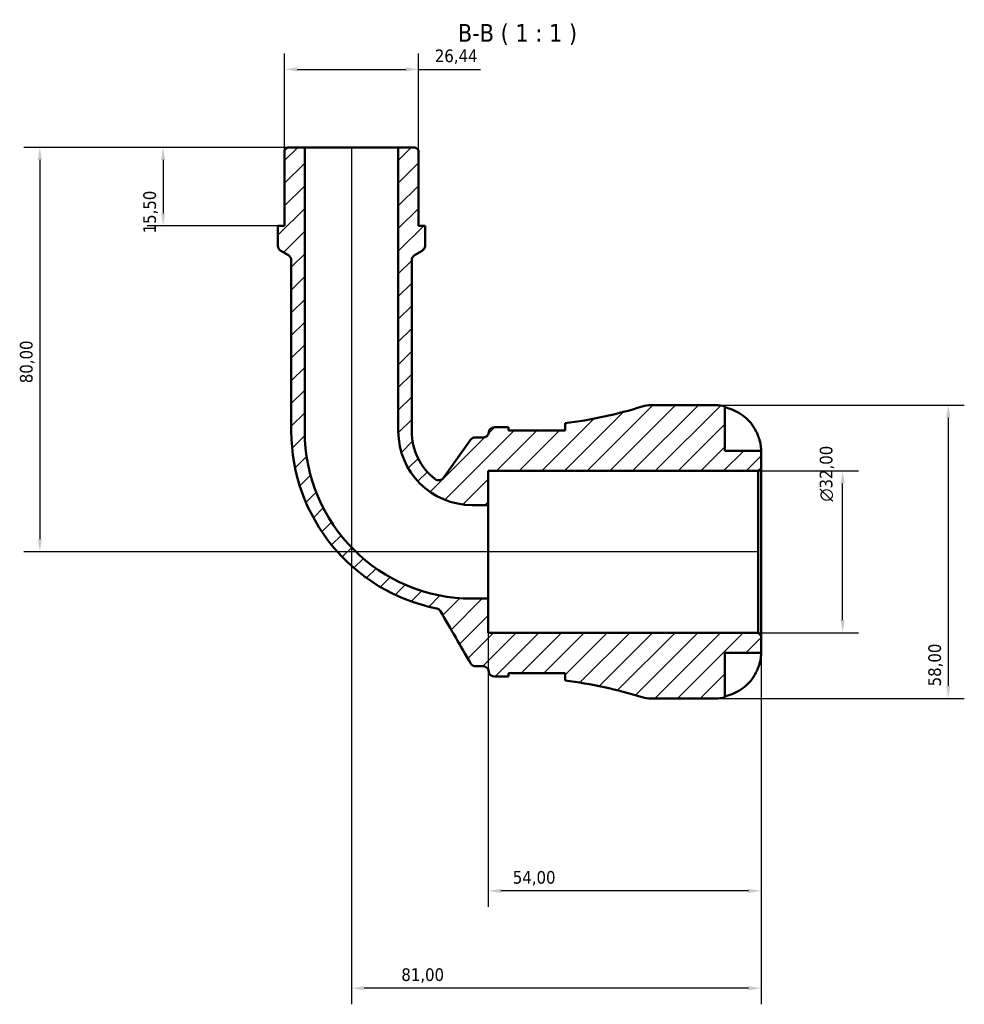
# Model space of a CAD drawing. Header units: millimetres. Extents: x 0 to 905, y 0 to 823.
# Tile 4 of 6: x 290 to 476, y 629 to 823. Entities that reach past the tile are written whole.
import ezdxf

# ---------------------------------------------------------------- set-up
doc = ezdxf.new("R2010")
doc.units = ezdxf.units.MM
for name, color, linetype, lineweight in [('Dimension (ISO)', 7, 'Continuous', 25), ('Hatch (ISO)', 7, 'Continuous', 18), ('Symbol (ISO)', 7, 'Continuous', 25), ('Visible (ISO)', 7, 'Continuous', 50)]:
    doc.layers.add(name, color=color, linetype=linetype, lineweight=lineweight)
doc.styles.add('Label Text (ISO)', font='tahoma.ttf')
doc.styles.add('Note Text (ISO)', font='tahoma.ttf')
doc.dimstyles.new('Default (ISO)', dxfattribs={"dimtxt": 2.5, "dimasz": 2.5, "dimexe": 3.174999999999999, "dimexo": 0, "dimgap": 0.762, "dimtad": 1, "dimrnd": 1e-08, "dimzin": 0, "dimtxsty": 'Note Text (ISO)', "dimcen": 0.09, "dimdle": 10, "dimclrd": 256, "dimclre": 256, "dimclrt": 232, "dimazin": 0, "dimtfac": 1.402080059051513, "dimtmove": 0, "dimatfit": 3, "dimfxl": 1, "dimtolj": 1, "dimtzin": 0, "dimlwd": -1, "dimlwe": -1, "dimarcsym": 0})

# ---------------------------------------------------------------- blocks, each defined once
blk = doc.blocks.new('*D7')
at = {"layer": 'Defpoints', "color": 0, "transparency": 16777216}
for p in [(346.0647340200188, 798.1954995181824), (318.0830120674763, 782.6954995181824), (340.7765340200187, 782.6954995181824)]:
    blk.add_point(p, dxfattribs=at)
at = {"layer": 'Dimension (ISO)', "transparency": 16777216}
for p, q in [((346.0647340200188, 798.1954995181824), (314.9080120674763, 798.1954995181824)), ((318.0830120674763, 795.6954995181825), (318.0830120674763, 785.1954995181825)), ((340.7765340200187, 782.6954995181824), (314.9080120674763, 782.6954995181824))]:
    blk.add_line(p, q, dxfattribs=at)
for points in [[(317.6663454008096, 795.6954995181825), (318.499678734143, 795.6954995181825), (318.0830120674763, 798.1954995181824)], [(317.6663454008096, 785.1954995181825), (318.499678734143, 785.1954995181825), (318.0830120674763, 782.6954995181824)]]:
    blk.add_solid(points, dxfattribs=at)
at = {"layer": 'Dimension (ISO)', "color": 232, "true_color": 0xca0064, "transparency": 16777216, "insert": (314.1494204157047, 781.1802208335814), "char_height": 2.5, "attachment_point": 1, "rotation": 90, "style": 'Note Text (ISO)'}
blk.add_mtext('\\A1;15,50', dxfattribs=at)
blk = doc.blocks.new('*D8')
at = {"layer": 'Defpoints', "color": 0, "transparency": 16777216}
for p in [(435.7390840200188, 734.1954995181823), (452.4305878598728, 734.1954995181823), (435.7390840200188, 702.1954995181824)]:
    blk.add_point(p, dxfattribs=at)
at = {"layer": 'Dimension (ISO)', "transparency": 16777216}
for p, q in [((435.7390840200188, 734.1954995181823), (455.6055878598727, 734.1954995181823)), ((452.4305878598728, 704.6954995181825), (452.4305878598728, 731.6954995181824)), ((435.7390840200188, 702.1954995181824), (455.6055878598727, 702.1954995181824))]:
    blk.add_line(p, q, dxfattribs=at)
for points in [[(452.013921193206, 731.6954995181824), (452.8472545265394, 731.6954995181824), (452.4305878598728, 734.1954995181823)], [(452.013921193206, 704.6954995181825), (452.8472545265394, 704.6954995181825), (452.4305878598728, 702.1954995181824)]]:
    blk.add_solid(points, dxfattribs=at)
at = {"layer": 'Dimension (ISO)', "color": 232, "true_color": 0xca0064, "transparency": 16777216, "insert": (447.9070899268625, 728.1402991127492), "char_height": 2.5, "attachment_point": 1, "rotation": 90, "style": 'Note Text (ISO)'}
blk.add_mtext('\\A1;\\fAIGDT|b0|i0;\\H2.5000;\\ln\\fTahoma|b0|i0;\\H2.5000;32,00', dxfattribs=at)
blk = doc.blocks.new('*D9')
at = {"layer": 'Defpoints', "color": 0, "transparency": 16777216}
for p in [(382.3190840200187, 708.9411495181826), (436.3190840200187, 701.6154995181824), (382.3190840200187, 651.1389473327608)]:
    blk.add_point(p, dxfattribs=at)
at = {"layer": 'Dimension (ISO)', "transparency": 16777216}
for p, q in [((382.3190840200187, 708.9411495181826), (382.3190840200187, 647.9639473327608)), ((436.3190840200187, 701.6154995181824), (436.3190840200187, 647.9639473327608)), ((433.8190840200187, 651.1389473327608), (384.8190840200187, 651.1389473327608))]:
    blk.add_line(p, q, dxfattribs=at)
for points in [[(384.8190840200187, 651.5556139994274), (384.8190840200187, 650.7222806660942), (382.3190840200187, 651.1389473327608)], [(433.8190840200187, 651.5556139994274), (433.8190840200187, 650.7222806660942), (436.3190840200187, 651.1389473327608)]]:
    blk.add_solid(points, dxfattribs=at)
at = {"layer": 'Dimension (ISO)', "color": 232, "true_color": 0xca0064, "transparency": 16777216, "insert": (387.2181773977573, 655.0725389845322), "char_height": 2.5, "attachment_point": 1, "style": 'Note Text (ISO)'}
blk.add_mtext('\\A1;54,00', dxfattribs=at)
blk = doc.blocks.new('*D10')
at = {"layer": 'Defpoints', "color": 0, "transparency": 16777216}
for p in [(427.3190840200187, 747.1954995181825), (427.3190840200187, 689.1954995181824), (473.3190840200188, 689.1954995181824)]:
    blk.add_point(p, dxfattribs=at)
at = {"layer": 'Dimension (ISO)', "transparency": 16777216}
for p, q in [((427.3190840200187, 747.1954995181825), (476.4940840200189, 747.1954995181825)), ((473.3190840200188, 744.6954995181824), (473.3190840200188, 691.6954995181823)), ((427.3190840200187, 689.1954995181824), (476.4940840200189, 689.1954995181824))]:
    blk.add_line(p, q, dxfattribs=at)
for points in [[(472.9024173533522, 744.6954995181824), (473.7357506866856, 744.6954995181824), (473.3190840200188, 747.1954995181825)], [(472.9024173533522, 691.6954995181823), (473.7357506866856, 691.6954995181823), (473.3190840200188, 689.1954995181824)]]:
    blk.add_solid(points, dxfattribs=at)
at = {"layer": 'Dimension (ISO)', "color": 232, "true_color": 0xca0064, "transparency": 16777216, "insert": (469.3787764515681, 691.594592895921), "char_height": 2.5, "attachment_point": 1, "rotation": 90, "style": 'Note Text (ISO)'}
blk.add_mtext('\\A1;58,00', dxfattribs=at)
blk = doc.blocks.new('*D11')
at = {"layer": 'Defpoints', "color": 0, "transparency": 16777216}
for p in [(355.3190840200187, 798.1954995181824), (436.3190840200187, 701.6154995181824), (355.3190840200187, 631.8831177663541)]:
    blk.add_point(p, dxfattribs=at)
at = {"layer": 'Dimension (ISO)', "transparency": 16777216}
for p, q in [((355.3190840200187, 798.1954995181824), (355.3190840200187, 628.7081177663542)), ((436.3190840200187, 701.6154995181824), (436.3190840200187, 628.7081177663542)), ((433.8190840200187, 631.8831177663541), (357.8190840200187, 631.8831177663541))]:
    blk.add_line(p, q, dxfattribs=at)
for points in [[(357.8190840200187, 632.2997844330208), (357.8190840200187, 631.4664510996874), (355.3190840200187, 631.8831177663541)], [(433.8190840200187, 632.2997844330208), (433.8190840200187, 631.4664510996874), (436.3190840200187, 631.8831177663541)]]:
    blk.add_solid(points, dxfattribs=at)
at = {"layer": 'Dimension (ISO)', "color": 232, "true_color": 0xca0064, "transparency": 16777216, "insert": (365.1762029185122, 635.8234253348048), "char_height": 2.5, "attachment_point": 1, "style": 'Note Text (ISO)'}
blk.add_mtext('\\A1;81,00', dxfattribs=at)
blk = doc.blocks.new('*D12')
at = {"layer": 'Defpoints', "color": 0, "transparency": 16777216}
for p in [(368.5395840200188, 813.6154995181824), (342.0985840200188, 797.6154995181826), (368.5395840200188, 797.6154995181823)]:
    blk.add_point(p, dxfattribs=at)
at = {"layer": 'Dimension (ISO)', "transparency": 16777216}
for p, q in [((342.0985840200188, 797.6154995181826), (342.0985840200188, 816.7904995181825)), ((368.5395840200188, 797.6154995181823), (368.5395840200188, 816.7904995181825)), ((344.5985840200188, 813.6154995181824), (366.0395840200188, 813.6154995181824)), ((368.5395840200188, 813.6154995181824), (380.8443092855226, 813.6154995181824))]:
    blk.add_line(p, q, dxfattribs=at)
for points in [[(344.5985840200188, 814.032166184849), (344.5985840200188, 813.1988328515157), (342.0985840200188, 813.6154995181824)], [(366.0395840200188, 814.032166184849), (366.0395840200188, 813.1988328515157), (368.5395840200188, 813.6154995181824)]]:
    blk.add_solid(points, dxfattribs=at)
at = {"layer": 'Dimension (ISO)', "color": 232, "true_color": 0xca0064, "transparency": 16777216, "insert": (371.8015840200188, 817.5507701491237), "char_height": 2.5, "attachment_point": 1, "style": 'Note Text (ISO)'}
blk.add_mtext('\\A1;26,44', dxfattribs=at)
blk = doc.blocks.new('*D13')
at = {"layer": 'Defpoints', "color": 0, "transparency": 16777216}
for p in [(346.0647340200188, 798.1954995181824), (293.6950679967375, 718.1954995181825), (435.7390840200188, 718.1954995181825)]:
    blk.add_point(p, dxfattribs=at)
at = {"layer": 'Dimension (ISO)', "transparency": 16777216}
for p, q in [((346.0647340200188, 798.1954995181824), (290.5200679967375, 798.1954995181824)), ((293.6950679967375, 795.6954995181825), (293.6950679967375, 720.6954995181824)), ((435.7390840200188, 718.1954995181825), (290.5200679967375, 718.1954995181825))]:
    blk.add_line(p, q, dxfattribs=at)
for points in [[(293.2784013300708, 795.6954995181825), (294.1117346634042, 795.6954995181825), (293.6950679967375, 798.1954995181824)], [(293.2784013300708, 720.6954995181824), (294.1117346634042, 720.6954995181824), (293.6950679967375, 718.1954995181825)]]:
    blk.add_solid(points, dxfattribs=at)
at = {"layer": 'Dimension (ISO)', "color": 232, "true_color": 0xca0064, "transparency": 16777216, "insert": (289.7547604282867, 751.5526184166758), "char_height": 2.5, "attachment_point": 1, "rotation": 90, "style": 'Note Text (ISO)'}
blk.add_mtext('\\A1;80,00', dxfattribs=at)

msp = doc.modelspace()

# ---------------------------------------------------------------- hatches: boundary and pattern name
at = {"layer": 'Hatch (ISO)'}
h = msp.add_hatch(dxfattribs=at)
h.set_pattern_fill('ANSI31', color=256, scale=25.4, style=0)
h.set_pattern_definition([(45, (0, 0), (-2.245064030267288, 2.245064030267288), [])])
edge = h.paths.add_edge_path()
edge.add_ellipse((414.5271813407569, 694.9954995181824), major_axis=(-1.709991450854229, -5.542195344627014), ratio=1, start_angle=2.7e-15, end_angle=17.14711059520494)
edge.add_line((414.5271813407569, 689.1954995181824), (427.3190840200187, 689.1954995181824))
edge.add_ellipse((427.3190840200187, 698.1954995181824), major_axis=(1.78e-14, -9.000000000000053), ratio=1, start_angle=0, end_angle=11.53695903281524)
edge.add_line((429.1190840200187, 689.377336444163), (429.1190840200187, 698.1954995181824))
edge.add_line((429.1190840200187, 698.1954995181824), (436.3190840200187, 698.1954995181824))
edge.add_line((436.3190840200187, 698.1954995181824), (436.3190840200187, 701.6154995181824))
edge.add_line((436.3190840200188, 701.6154995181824), (435.7390840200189, 702.1954995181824))
edge.add_line((435.7390840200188, 702.1954995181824), (382.3190840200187, 702.1954995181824))
edge.add_line((382.3190840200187, 702.1954995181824), (382.3190840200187, 708.9411495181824))
edge.add_line((382.3190840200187, 708.9411495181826), (379.1940840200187, 708.9411495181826))
edge.add_ellipse((379.1940840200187, 742.0704995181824), major_axis=(0, -33.12935), ratio=1, start_angle=270, end_angle=360, ccw=False)
edge.add_line((346.0647340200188, 742.0704995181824), (346.0647340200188, 798.1954995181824))
edge.add_line((346.0647340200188, 798.1954995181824), (342.6785840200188, 798.1954995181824))
edge.add_line((342.6785840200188, 798.1954995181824), (342.0985840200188, 797.6154995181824))
edge.add_line((342.0985840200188, 797.6154995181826), (342.0985840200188, 782.6954995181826))
edge.add_line((342.0985840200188, 782.6954995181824), (340.7765340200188, 782.6954995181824))
edge.add_line((340.7765340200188, 782.6954995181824), (340.7765340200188, 778.7152258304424))
edge.add_ellipse((341.9365340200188, 778.7152258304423), major_axis=(-1.160000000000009, -1.78e-14), ratio=1, start_angle=0, end_angle=59.99999999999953)
edge.add_line((341.3565340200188, 777.7106363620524), (342.8406340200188, 776.853790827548))
edge.add_ellipse((342.2606340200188, 775.8492013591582), major_axis=(0.5799999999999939, 1.004589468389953), ratio=1, start_angle=300.00000000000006, end_angle=359.9999999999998, ccw=False)
edge.add_line((343.4206340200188, 775.8492013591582), (343.4206340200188, 742.0704995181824))
edge.add_ellipse((379.1940840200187, 742.0704995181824), major_axis=(-35.77345000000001, 0), ratio=1, start_angle=0, end_angle=78.63520800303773)
edge.add_spline(control_points=[(372.1447493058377, 706.998479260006), (372.2319257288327, 706.9809571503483), (372.3167990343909, 706.9534692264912), (372.4785924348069, 706.8796457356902), (372.5549773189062, 706.8335543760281), (372.7448773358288, 706.6868466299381), (372.845230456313, 706.5720364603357), (372.9207550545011, 706.4412240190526)], knot_values=[-0.0986667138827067, -0.0986667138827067, -0.0986667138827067, -0.0986667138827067, -0.0719907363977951, -0.0719907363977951, -0.0453147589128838, -0.0453147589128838, 0, 0, 0, 0], degree=3, periodic=0)
edge.add_line((372.9207550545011, 706.4412240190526), (378.8592208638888, 696.1554995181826))
edge.add_spline(control_points=[(378.8592208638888, 696.1554995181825), (378.9229491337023, 696.0451189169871), (379.0044362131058, 695.9459925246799), (379.196365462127, 695.778231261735), (379.3055020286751, 695.7107375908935), (379.5631560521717, 695.6050027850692), (379.7127611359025, 695.5754995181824), (379.8638103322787, 695.5754995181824)], knot_values=[-0.1217886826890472, -0.1217886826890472, -0.1217886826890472, -0.1217886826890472, -0.0835517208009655, -0.0835517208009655, -0.0453147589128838, -0.0453147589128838, 0, 0, 0, 0], degree=3, periodic=0)
edge.add_line((379.8638103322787, 695.5754995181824), (381.2922803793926, 695.5754995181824))
edge.add_ellipse((381.2922803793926, 694.4154995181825), major_axis=(0, 1.160000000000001), ratio=1, start_angle=277.1807557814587, end_angle=360, ccw=False)
edge.add_ellipse((383.5940840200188, 694.7054995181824), major_axis=(-1.150901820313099, -0.145000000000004), ratio=1, start_angle=-2.036e-13, end_angle=82.8192442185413)
edge.add_line((383.5940840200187, 693.5454995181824), (385.6740840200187, 693.5454995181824))
edge.add_ellipse((385.6740840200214, 601.4807035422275), major_axis=(-2.5446e-12, 92.06479597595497), ratio=1, start_angle=359.5768036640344, end_angle=360, ccw=False)
edge.add_line((386.3540840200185, 693.542988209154), (386.3540840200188, 694.1854995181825))
edge.add_line((386.3540840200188, 694.1854995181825), (397.5540840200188, 694.1854995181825))
edge.add_line((397.5540840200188, 694.1854995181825), (397.5540840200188, 692.7757869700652))
edge.add_ellipse((385.6740840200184, 601.4807035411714), major_axis=(11.88000000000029, 91.2950834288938), ratio=1, start_angle=350.2669846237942, end_angle=360, ccw=False)
edge = h.paths.add_edge_path()
edge.add_ellipse((414.5271813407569, 741.3954995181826), major_axis=(2.66e-14, 5.799999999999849), ratio=1, start_angle=0, end_angle=17.14711059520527)
edge.add_ellipse((385.6740840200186, 834.9102954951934), major_axis=(27.14310586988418, -87.97260063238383), ratio=1, start_angle=350.2669846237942, end_angle=360, ccw=False)
edge.add_line((397.5540840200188, 743.6152120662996), (397.5540840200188, 742.2054995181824))
edge.add_line((397.5540840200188, 742.2054995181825), (386.3540840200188, 742.2054995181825))
edge.add_line((386.3540840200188, 742.2054995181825), (386.3540840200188, 742.8480108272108))
edge.add_ellipse((385.6740840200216, 834.91029549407), major_axis=(0.679999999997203, -92.06228466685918), ratio=1, start_angle=359.5768036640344, end_angle=360, ccw=False)
edge.add_line((385.6740840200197, 742.8454995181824), (383.5940840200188, 742.8454995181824))
edge.add_ellipse((383.5940840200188, 741.6854995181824), major_axis=(-4.4e-15, 1.160000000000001), ratio=1, start_angle=0, end_angle=82.81924421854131)
edge.add_ellipse((381.2922803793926, 741.9754995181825), major_axis=(1.15090182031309, -0.1449999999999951), ratio=1, start_angle=277.18075578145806, end_angle=360.00000000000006, ccw=False)
edge.add_line((381.2922803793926, 740.8154995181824), (379.7942437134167, 740.8154995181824))
edge.add_ellipse((379.7942437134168, 739.6554995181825), major_axis=(4.4e-15, 1.159999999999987), ratio=1, start_angle=0, end_angle=54.71219659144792)
edge.add_line((378.8473814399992, 740.3256128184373), (373.542376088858, 732.8297021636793))
edge.add_ellipse((372.5955138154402, 733.499815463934), major_axis=(0.9468622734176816, -0.67011330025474), ratio=1, start_angle=267.6951270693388, end_angle=360, ccw=False)
edge.add_ellipse((379.1940840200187, 742.0704995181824), major_axis=(-7.306221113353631, -9.489830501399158), ratio=1, start_angle=307.59267633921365, end_angle=360, ccw=False)
edge.add_line((367.2175340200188, 742.0704995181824), (367.2175340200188, 775.8492013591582))
edge.add_ellipse((368.3775340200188, 775.8492013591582), major_axis=(-1.160000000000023, 8.9e-15), ratio=1, start_angle=300.0000000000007, end_angle=360, ccw=False)
edge.add_line((367.7975340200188, 776.8537908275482), (369.2816340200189, 777.7106363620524))
edge.add_ellipse((368.7016340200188, 778.7152258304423), major_axis=(0.5799999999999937, -1.004589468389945), ratio=1, start_angle=0, end_angle=60.00000000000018)
edge.add_line((369.8616340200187, 778.7152258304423), (369.8616340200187, 782.6954995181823))
edge.add_line((369.8616340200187, 782.6954995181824), (368.5395840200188, 782.6954995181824))
edge.add_line((368.5395840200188, 782.6954995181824), (368.5395840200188, 797.6154995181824))
edge.add_line((368.5395840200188, 797.6154995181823), (367.9595840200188, 798.1954995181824))
edge.add_line((367.9595840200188, 798.1954995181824), (364.5734340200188, 798.1954995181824))
edge.add_line((364.5734340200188, 798.1954995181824), (364.5734340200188, 742.0704995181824))
edge.add_ellipse((379.1940840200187, 742.0704995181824), major_axis=(-14.62065, 4.4e-15), ratio=1, start_angle=0, end_angle=90)
edge.add_line((379.1940840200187, 727.4498495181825), (382.3190840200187, 727.4498495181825))
edge.add_line((382.3190840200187, 727.4498495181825), (382.3190840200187, 734.1954995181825))
edge.add_line((382.3190840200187, 734.1954995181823), (435.7390840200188, 734.1954995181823))
edge.add_line((435.7390840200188, 734.1954995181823), (436.3190840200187, 734.7754995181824))
edge.add_line((436.3190840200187, 734.7754995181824), (436.3190840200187, 738.1954995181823))
edge.add_line((436.3190840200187, 738.1954995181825), (429.1190840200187, 738.1954995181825))
edge.add_line((429.1190840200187, 738.1954995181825), (429.1190840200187, 747.013662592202))
edge.add_ellipse((427.3190840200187, 738.1954995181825), major_axis=(1.799999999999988, 8.818163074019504), ratio=1, start_angle=1.8e-15, end_angle=11.53695903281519)
edge.add_line((427.3190840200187, 747.1954995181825), (414.5271813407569, 747.1954995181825))

# ---------------------------------------------------------------- linework, layer by layer
at = {"layer": 'Visible (ISO)'}
for p, q in [((342.6785840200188, 798.1954995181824), (342.0985840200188, 797.6154995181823)), ((342.0985840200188, 797.6154995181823), (342.0985840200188, 782.6954995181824)), ((346.0647340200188, 798.1954995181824), (342.6785840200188, 798.1954995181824)), ((346.0647340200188, 742.0704995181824), (346.0647340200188, 798.1954995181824)), ((364.5734340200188, 798.1954995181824), (346.0647340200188, 798.1954995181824)), ((367.9595840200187, 798.1954995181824), (364.5734340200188, 798.1954995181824)), ((364.5734340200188, 798.1954995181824), (364.5734340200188, 742.0704995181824)), ((368.5395840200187, 797.6154995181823), (367.9595840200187, 798.1954995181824)), ((368.5395840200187, 782.6954995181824), (368.5395840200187, 797.6154995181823)), ((342.0985840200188, 782.6954995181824), (340.7765340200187, 782.6954995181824)), ((340.7765340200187, 782.6954995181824), (340.7765340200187, 778.7152258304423)), ((369.8616340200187, 782.6954995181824), (368.5395840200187, 782.6954995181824)), ((369.8616340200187, 778.7152258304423), (369.8616340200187, 782.6954995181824)), ((341.3565340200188, 777.7106363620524), (342.8406340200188, 776.8537908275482)), ((367.7975340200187, 776.8537908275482), (369.2816340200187, 777.7106363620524)), ((343.4206340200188, 775.8492013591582), (343.4206340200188, 742.0704995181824)), ((367.2175340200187, 742.0704995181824), (367.2175340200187, 775.8492013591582)), ((427.3190840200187, 747.1954995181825), (414.5271813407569, 747.1954995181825)), ((429.1190840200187, 738.1954995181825), (429.1190840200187, 747.013662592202)), ((385.6740840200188, 742.8454995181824), (383.5940840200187, 742.8454995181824)), ((386.3540840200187, 742.2054995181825), (386.3540840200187, 742.8480108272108)), ((397.5540840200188, 742.2054995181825), (386.3540840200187, 742.2054995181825)), ((397.5540840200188, 743.6152120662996), (397.5540840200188, 742.2054995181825)), ((378.8473814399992, 740.3256128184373), (373.5423760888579, 732.8297021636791)), ((381.2922803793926, 740.8154995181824), (379.7942437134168, 740.8154995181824)), ((436.3190840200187, 738.1954995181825), (429.1190840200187, 738.1954995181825)), ((436.3190840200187, 734.7754995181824), (436.3190840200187, 738.1954995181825)), ((382.3190840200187, 727.4498495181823), (382.3190840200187, 734.1954995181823)), ((382.3190840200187, 734.1954995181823), (435.7390840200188, 734.1954995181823)), ((435.7390840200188, 734.1954995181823), (436.3190840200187, 734.7754995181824)), ((435.7390840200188, 734.1954995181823), (435.7390840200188, 702.1954995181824)), ((436.3190840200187, 701.6154995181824), (436.3190840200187, 734.7754995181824)), ((379.1940840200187, 727.4498495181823), (382.3190840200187, 727.4498495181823)), ((382.3190840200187, 708.9411495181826), (382.3190840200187, 727.4498495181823)), ((382.3190840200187, 708.9411495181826), (379.1940840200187, 708.9411495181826)), ((382.3190840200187, 702.1954995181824), (382.3190840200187, 708.9411495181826)), ((435.7390840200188, 702.1954995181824), (382.3190840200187, 702.1954995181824)), ((436.3190840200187, 701.6154995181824), (435.7390840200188, 702.1954995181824)), ((436.3190840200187, 698.1954995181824), (436.3190840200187, 701.6154995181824)), ((429.1190840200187, 689.377336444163), (429.1190840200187, 698.1954995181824)), ((429.1190840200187, 698.1954995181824), (436.3190840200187, 698.1954995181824)), ((379.8638103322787, 695.5754995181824), (381.2922803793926, 695.5754995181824)), ((383.5940840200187, 693.5454995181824), (385.6740840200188, 693.5454995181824)), ((386.3540840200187, 693.542988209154), (386.3540840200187, 694.1854995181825)), ((386.3540840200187, 694.1854995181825), (397.5540840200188, 694.1854995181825)), ((397.5540840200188, 694.1854995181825), (397.5540840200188, 692.7757869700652)), ((414.5271813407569, 689.1954995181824), (427.3190840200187, 689.1954995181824))]:
    msp.add_line(p, q, dxfattribs=at)
for centre, radius, start, end in [((341.9365340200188, 778.7152258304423), 1.160000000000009, 180, 240.0000000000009), ((368.7016340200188, 778.7152258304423), 1.159999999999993, 299.9999999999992, 0), ((342.2606340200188, 775.8492013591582), 1.160000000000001, 0, 60.00000000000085), ((368.3775340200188, 775.8492013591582), 1.160000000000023, 120.0000000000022, 180), ((385.6740840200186, 834.9102954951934), 92.06479597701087, 277.414095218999, 287.1471105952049), ((414.5271813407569, 741.3954995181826), 5.799999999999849, 90, 107.1471105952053), ((427.3190840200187, 738.1954995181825), 9.000000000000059, 78.46304096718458, 89.99999999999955), ((379.1940840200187, 742.0704995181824), 35.77345000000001, 180, 258.6352080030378), ((379.1940840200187, 742.0704995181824), 33.12935, 180, 270), ((379.1940840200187, 742.0704995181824), 14.62065, 180, 270), ((379.1940840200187, 742.0704995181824), 11.97655, 180, 232.4073236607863), ((383.5940840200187, 741.6854995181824), 1.160000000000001, 90, 172.8192442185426), ((385.6740840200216, 834.91029549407), 92.06479597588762, 269.9999999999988, 270.4231963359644), ((379.7942437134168, 739.6554995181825), 1.159999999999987, 90, 144.7121965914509), ((381.2922803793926, 741.9754995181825), 1.159999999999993, 270.0000000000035, 352.8192442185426), ((372.5955138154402, 733.499815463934), 1.159999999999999, 232.4073236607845, 324.7121965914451), ((381.2922803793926, 694.4154995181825), 1.160000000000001, 7.180755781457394, 90), ((383.5940840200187, 694.7054995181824), 1.160000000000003, 187.1807557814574, 270), ((385.6740840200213, 601.4807035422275), 92.06479597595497, 89.57680366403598, 90.0000000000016), ((385.6740840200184, 601.4807035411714), 92.06479597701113, 72.85288940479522, 82.58590478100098), ((414.5271813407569, 694.9954995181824), 5.79999999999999, 252.8528894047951, 270), ((427.3190840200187, 698.1954995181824), 9.000000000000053, 270, 281.536959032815)]:
    msp.add_arc(centre, radius, start, end, dxfattribs=at)
for points, knots in [([(429.1190840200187, 746.7879202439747), (429.6936026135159, 746.669721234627), (430.2546220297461, 746.4921788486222), (431.2645371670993, 746.0721382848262), (431.8037454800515, 745.7881156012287), (432.8099076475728, 745.1124066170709), (433.2768729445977, 744.7207373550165), (434.0636289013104, 743.9300693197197), (434.455336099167, 743.4577129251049), (435.0408695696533, 742.5757897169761), (435.2604141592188, 742.1831691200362), (435.4431157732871, 741.7954995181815)], [0.1707530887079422, 0.1707530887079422, 0.1707530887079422, 0.1707530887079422, 0.332151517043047, 0.332151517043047, 0.4988881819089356, 0.4988881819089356, 0.6656248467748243, 0.6656248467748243, 0.8335113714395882, 0.8335113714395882, 0.9568737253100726, 0.9568737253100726, 0.9568737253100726, 0.9568737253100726]), ([(397.4124356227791, 742.2054723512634), (397.4286153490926, 742.2320647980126), (397.4434629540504, 742.2582820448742), (397.5211521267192, 742.4069177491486), (397.5540840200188, 742.5198043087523), (397.5540840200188, 742.6208999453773)], [-0.2368921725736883, -0.2368921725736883, -0.2368921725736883, -0.2368921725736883, -0.213752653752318, -0.213752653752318, -0.1036387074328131, -0.1036387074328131, -0.1036387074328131, -0.1036387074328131]), ([(435.4431157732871, 741.7954995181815), (435.4448796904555, 741.7917567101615), (435.4466414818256, 741.7880127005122), (435.537169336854, 741.5953360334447), (435.6202168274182, 741.4039324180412), (435.7638800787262, 741.042806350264), (435.8257210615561, 740.8739371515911), (435.9503394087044, 740.5023848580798), (436.0097922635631, 740.3019909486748), (436.1481153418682, 739.7723963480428), (436.2072763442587, 739.4634721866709), (436.2895844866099, 738.8891746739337), (436.3060725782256, 738.643750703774), (436.3208814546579, 738.2900098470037), (436.3190840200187, 738.1954995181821), (436.3190840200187, 738.1954995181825)], [-0.5833262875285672, -0.5833262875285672, -0.5833262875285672, -0.5833262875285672, -0.5820684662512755, -0.5820684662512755, -0.5186160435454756, -0.5186160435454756, -0.4628073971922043, -0.4628073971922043, -0.3947327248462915, -0.3947327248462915, -0.2769242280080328, -0.2769242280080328, -0.142883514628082, -0.142883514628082, 0, 0, 0, 0]), ([(372.1447493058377, 706.998479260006), (372.2319257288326, 706.9809571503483), (372.3167990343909, 706.9534692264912), (372.4785924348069, 706.8796457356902), (372.5549773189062, 706.8335543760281), (372.7448773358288, 706.6868466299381), (372.845230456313, 706.5720364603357), (372.9207550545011, 706.4412240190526)], [-0.0986667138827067, -0.0986667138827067, -0.0986667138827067, -0.0986667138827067, -0.0719907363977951, -0.0719907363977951, -0.0453147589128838, -0.0453147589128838, 0, 0, 0, 0]), ([(372.9207550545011, 706.4412240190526), (373.9222064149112, 704.7066593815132), (374.9236577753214, 702.9720947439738), (376.9031463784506, 699.5435199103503), (377.8811836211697, 697.8495097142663), (378.8592208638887, 696.1554995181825)], [-1.254665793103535, -1.254665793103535, -1.254665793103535, -1.254665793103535, -0.6537949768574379, -0.6537949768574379, -0.066972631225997, -0.066972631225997, -0.066972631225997, -0.066972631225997]), ([(436.3190840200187, 698.1954995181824), (436.3190840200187, 698.1954995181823), (436.3193215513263, 698.1627719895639), (436.3173021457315, 698.0277468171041), (436.3147781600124, 697.9204273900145), (436.2924933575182, 697.5623931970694), (436.2640660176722, 697.2696730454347), (436.157006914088, 696.6748931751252), (436.0970263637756, 696.407646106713), (435.9586815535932, 695.9151185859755), (435.8897934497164, 695.6993655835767), (435.7300103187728, 695.2561307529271), (435.6392237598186, 695.0304003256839), (435.5083845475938, 694.7359930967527), (435.4761262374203, 694.6655435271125), (435.4431157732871, 694.5954995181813)], [-2.499132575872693, -2.499132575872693, -2.499132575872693, -2.499132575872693, -2.415054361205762, -2.415054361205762, -2.323847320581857, -2.323847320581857, -2.184114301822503, -2.184114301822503, -2.08674765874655, -2.08674765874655, -2.014406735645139, -2.014406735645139, -1.939942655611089, -1.939942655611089, -1.916375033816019, -1.916375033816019, -1.916375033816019, -1.916375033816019]), ([(378.8592208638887, 696.1554995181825), (378.9229491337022, 696.0451189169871), (379.0044362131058, 695.9459925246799), (379.196365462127, 695.778231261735), (379.305502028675, 695.7107375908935), (379.5631560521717, 695.6050027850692), (379.7127611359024, 695.5754995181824), (379.8638103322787, 695.5754995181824)], [-0.1217886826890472, -0.1217886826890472, -0.1217886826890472, -0.1217886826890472, -0.0835517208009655, -0.0835517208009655, -0.0453147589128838, -0.0453147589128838, 0, 0, 0, 0]), ([(397.5540840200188, 693.7700990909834), (397.5540840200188, 693.8378260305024), (397.5392985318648, 693.9108670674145), (397.4866938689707, 694.0515743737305), (397.4539773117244, 694.1173508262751), (397.4124558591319, 694.1855775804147)], [-1.976845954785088, -1.976845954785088, -1.976845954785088, -1.976845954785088, -1.903164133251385, -1.903164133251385, -1.84367990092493, -1.84367990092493, -1.84367990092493, -1.84367990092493]), ([(435.4431157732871, 694.5954995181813), (435.2604141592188, 694.2078299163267), (435.0408695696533, 693.8152093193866), (434.455336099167, 692.9332861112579), (434.0636289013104, 692.460929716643), (433.2768729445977, 691.6702616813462), (432.8099076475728, 691.2785924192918), (431.8037454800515, 690.6028834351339), (431.2645371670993, 690.3188607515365), (430.254622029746, 689.8988201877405), (429.6936026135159, 689.7212778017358), (429.1190840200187, 689.603078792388)], [4.427884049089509, 4.427884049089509, 4.427884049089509, 4.427884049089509, 4.551246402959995, 4.551246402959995, 4.719132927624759, 4.719132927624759, 4.885869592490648, 4.885869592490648, 5.052606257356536, 5.052606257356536, 5.214004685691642, 5.214004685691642, 5.214004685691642, 5.214004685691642])]:
    msp.add_open_spline(points, degree=3, knots=knots, dxfattribs=at)

# ---------------------------------------------------------------- texts
at = {"layer": 'Symbol (ISO)', "insert": (376.345096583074, 818.4454996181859), "char_height": 3.499999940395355, "attachment_point": 7, "style": 'Label Text (ISO)'}
msp.add_mtext('B-B ( 1 : 1 )', dxfattribs=at)

# ---------------------------------------------------------------- dimensions: what is measured, and where the dimension line sits
at = {"layer": 'Dimension (ISO)'}
for base, p1, p2, angle, override, picture, middle in [((368.5395840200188, 813.6154995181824), (342.0985840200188, 797.6154995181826), (368.5395840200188, 797.6154995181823), 180, {"dimdec": 2, "dimtp": 0, "dimtm": 0, "dimtdec": 2, "dimtofl": 0, "dimatfit": 2}, '*D12', (375.9419466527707, 813.6154995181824)), ((293.6950679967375, 718.1954995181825), (346.0647340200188, 798.1954995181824), (435.7390840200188, 718.1954995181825), 270, {"dimdec": 2, "dimtp": 0, "dimtm": 0, "dimtdec": 2, "dimtofl": 0, "dimatfit": 1}, '*D13', (293.6950679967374, 755.6954995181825)), ((318.0830120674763, 782.6954995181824), (346.0647340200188, 798.1954995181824), (340.7765340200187, 782.6954995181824), 270, {"dimdec": 2, "dimtp": 0, "dimtm": 0, "dimtdec": 2, "dimtofl": 0, "dimatfit": 1}, '*D7', (318.0830120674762, 785.1954995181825)), ((355.3190840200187, 631.8831177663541), (436.3190840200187, 701.6154995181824), (355.3190840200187, 798.1954995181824), 180, {"dimdec": 2, "dimtp": 0, "dimtm": 0, "dimtdec": 2, "dimtofl": 0, "dimatfit": 1}, '*D11', (369.3190840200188, 631.8831177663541)), ((473.3190840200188, 689.1954995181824), (427.3190840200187, 747.1954995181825), (427.3190840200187, 689.1954995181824), 90, {"dimdec": 2, "dimtp": 0, "dimtm": 0, "dimtdec": 2, "dimtofl": 0, "dimatfit": 1}, '*D10', (473.3190840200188, 695.6954995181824)), ((382.3190840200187, 651.1389473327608), (436.3190840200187, 701.6154995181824), (382.3190840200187, 708.9411495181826), 180, {"dimdec": 2, "dimtp": 0, "dimtm": 0, "dimtdec": 2, "dimtofl": 0, "dimatfit": 1}, '*D9', (391.3190840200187, 651.1389473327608))]:
    dim = msp.add_linear_dim(base=base, p1=p1, p2=p2, angle=angle, dimstyle='Default (ISO)', override=override, dxfattribs=at)
    dim.commit()
    dim.dimension.update_dxf_attribs({"geometry": picture, "text_midpoint": middle, "dimtype": 160})
dim = msp.add_linear_dim(base=(452.4305878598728, 734.1954995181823), p1=(435.7390840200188, 702.1954995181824), p2=(435.7390840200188, 734.1954995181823), angle=90, text='\\fAIGDT|b0|i0;\\H2.5000;\\ln\\fTahoma|b0|i0;\\H2.5000;<>', dimstyle='Default (ISO)', override={"dimdec": 2, "dimtp": 0, "dimtm": 0, "dimtdec": 2, "dimtofl": 0, "dimatfit": 1}, dxfattribs=at)
dim.commit()
dim.dimension.update_dxf_attribs({"geometry": '*D8', "text_midpoint": (452.4305878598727, 733.6954995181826), "dimtype": 160})

doc.saveas('drawing.dxf')
